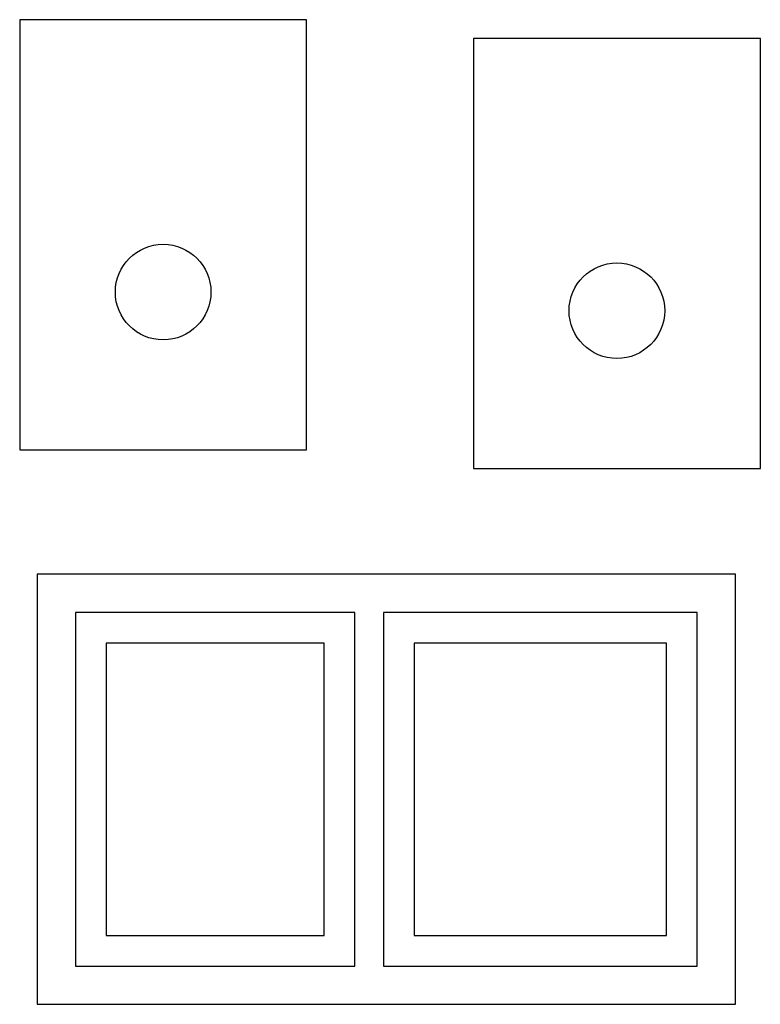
# Model space of a CAD drawing. Extents: x 58 to 136, y 92 to 195.
import ezdxf

# ---------------------------------------------------------------- set-up
doc = ezdxf.new("R2010")
doc.units = 0
doc.layers.get('0').update_dxf_attribs({"linetype": 'CONTINUOUS'})

msp = doc.modelspace()

# ---------------------------------------------------------------- linework, layer by layer
at = {"color": 7, "linetype": 'CONTINUOUS'}
for p, q in [((88.31, 195.17), (58.31, 195.17)), ((58.31, 195.17), (58.31, 150.17)), ((88.31, 150.17), (88.31, 195.17)), ((135.76, 193.22), (105.76, 193.22)), ((105.76, 193.22), (105.76, 148.22)), ((135.76, 148.22), (135.76, 193.22)), ((58.31, 150.17), (88.31, 150.17)), ((105.76, 148.22), (135.76, 148.22)), ((133.15, 137.14), (60.15, 137.14)), ((60.15, 137.14), (60.15, 92.14)), ((133.15, 92.14), (133.15, 137.14)), ((93.35, 133.14), (64.15, 133.14)), ((64.15, 133.14), (64.15, 96.14)), ((93.35, 96.14), (93.35, 133.14)), ((129.15, 133.14), (96.35, 133.14)), ((96.35, 133.14), (96.35, 96.14)), ((129.15, 96.14), (129.15, 133.14)), ((90.15, 129.94), (67.35, 129.94)), ((67.35, 129.94), (67.35, 99.34)), ((90.15, 99.34), (90.15, 129.94)), ((125.95, 129.94), (99.55, 129.94)), ((99.55, 129.94), (99.55, 99.34)), ((125.95, 99.34), (125.95, 129.94)), ((67.35, 99.34), (90.15, 99.34)), ((99.55, 99.34), (125.95, 99.34)), ((64.15, 96.14), (93.35, 96.14)), ((96.35, 96.14), (129.15, 96.14)), ((60.15, 92.14), (133.15, 92.14))]:
    msp.add_line(p, q, dxfattribs=at)
for centre in [(73.31, 166.67), (120.76, 164.72)]:
    msp.add_circle(centre, 5, dxfattribs=at)

doc.saveas('drawing.dxf')
